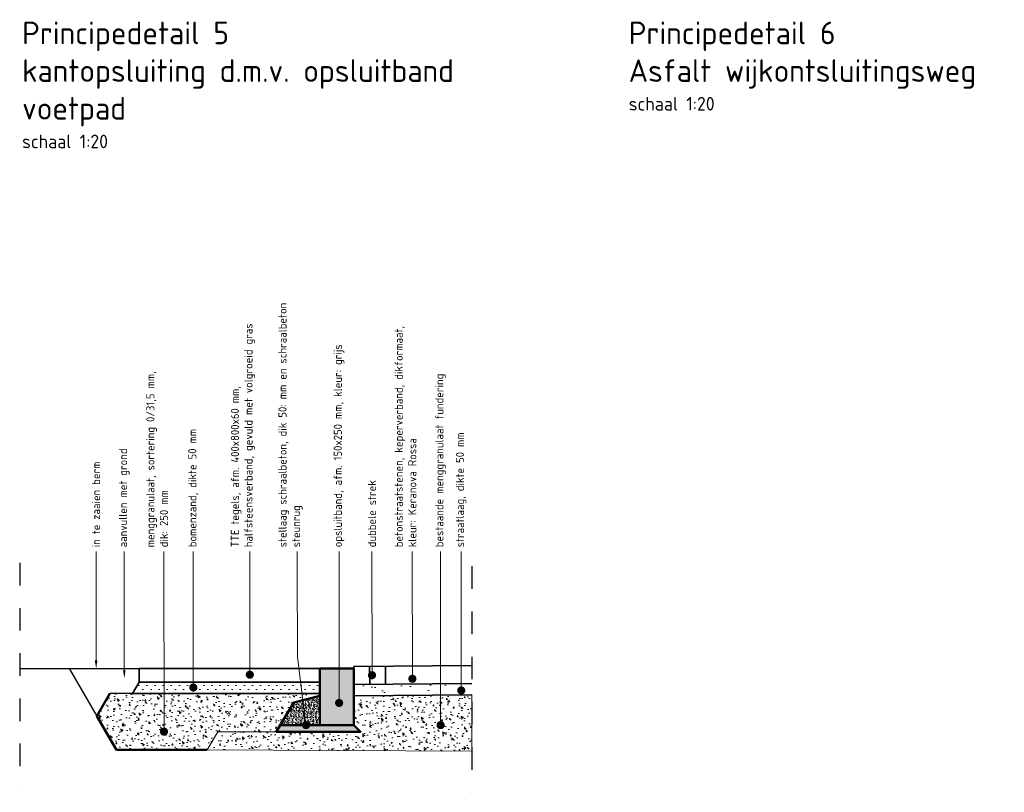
# Model space of a CAD drawing. Header units: metres. Extents: x 0 to 167615, y 0 to 462701.
# Tile 9 of 16: x 167563.27 to 167567.62, y 462694.52 to 462697.94. Entities that reach past the tile are written whole.
import ezdxf
from ezdxf import colors
from ezdxf.entities.mleader import LeaderData, LeaderLine
from ezdxf.math import Vec2, Vec3

# ---------------------------------------------------------------- set-up
doc = ezdxf.new("R2010")
doc.units = ezdxf.units.M
doc.header["$LTSCALE"] = 0.02
doc.linetypes.add('VH-OPSLUITBAND_150X250', pattern=[24, 16, -2, 4, -2])
doc.linetypes.add('XX-AFBREEK', pattern=[7, 4, -1, 1, -1])
for name, color, linetype, lineweight in [('B-WE-VH-VERHARDING_FUNDERING-AD', 252, 'Continuous', 18), ('B-WE-VH-VERHARDING_FUNDERING_GRANULAAT_MENG-G', 8, 'Continuous', 18), ('N-WE-GC-BETONVORM-AD-20', 254, 'Continuous', 18), ('N-WE-GW-GROND_ZAND_FUNDERINGSZAND-AD-20', 7, 'Continuous', 18), ('N-WE-GW-GROND_ZAND_FUNDERINGSZAND-G', 7, 'Continuous', 35), ('N-WE-GW-GROND_ZAND_FUNDERINGSZAND-GD', 7, 'Continuous', 50), ('N-WE-GW-MAAIVELD-GD', 90, 'GW-MAAIVELD', 25), ('N-WE-VH-KANTOPSLUITING_OPSLUITBAND_150X250-GD', 150, 'VH-OPSLUITBAND_150X250', 50), ('N-WE-VH-VERHARDING_BETON_SCHRAAL-AD', 254, 'Continuous', 18), ('N-WE-VH-VERHARDING_BETON_SCHRAAL-GD', 10, 'Continuous', 50), ('N-WE-VH-VERHARDING_BETONSTRAATSTEEN-G', 10, 'Continuous', 35), ('N-WE-VH-VERHARDING_FUNDERING-AD-20', 1, 'Continuous', 9), ('N-WE-VH-VERHARDING_FUNDERING_GRANULAAT_MENG-GD', 7, 'Continuous', 50), ('N-WE-VH-VERHARDING_GRASBETONSTEEN-G', 70, 'Continuous', 35), ('X-XX-AL-AANPIJLING-T18', 10, 'Continuous', 18), ('X-XX-AL-AFBREEKLIJN-GD', 8, 'XX-AFBREEK', 25), ('X-XX-AL-T50', 130, 'Continuous', 50)]:
    doc.layers.add(name, color=color, linetype=linetype, lineweight=lineweight)
doc.styles.add('NLCS-ISO-M20-T50', font='NLCS-ISO.ttf', dxfattribs={"height": 0.1})
doc.linetypes.add('GW-MAAIVELD', pattern='A,12,[40,NLCS.SHX,S=1,R=0,X=0,Y=-0.5],12', length=24)

# ---------------------------------------------------------------- blocks, each defined once
blk = doc.blocks.new('_Dot')
at = {"color": 0, "linetype": 'ByBlock', "lineweight": -2}
blk.add_line((-0.5, 0), (-1, 0), dxfattribs=at)
at = {"color": 0, "linetype": 'ByBlock', "const_width": 0.5}
blk.add_lwpolyline([(-0.25, 0, 1), (0.25, 0, 1)], format="xyb", close=True, dxfattribs=at)

msp = doc.modelspace()

# ---------------------------------------------------------------- hatches: boundary and pattern name
at = {"layer": 'B-WE-VH-VERHARDING_FUNDERING-AD'}
h = msp.add_hatch(dxfattribs=at)
h.set_pattern_fill('AR-CONC', color=256, scale=0.01, angle=48.8532)
h.set_pattern_definition([(98.853192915, (-14.15756, -0.229055), (0.0519204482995, 0.0498825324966), [0.0075, -0.0825]), (43.853192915, (-14.15756, -0.229055), (-0.06577173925, 0.039045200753), [0.006, -0.066]), (149.304637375, (-14.15323, -0.2249), (-0.013851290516, 0.088927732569), [0.0063740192, -0.0701142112]), (95.037392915, (-14.17262, -0.215895), (0.082687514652, 0.069475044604), [0.01125, -0.12375]), (145.488828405, (-14.16573, -0.21011), (-0.011853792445, 0.13447857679), [0.0095610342, -0.105171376]), (40.037356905, (-14.17262, -0.2159), (-0.011853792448, 0.13447857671), [0.009, -0.0990000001]), (69.853192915, (-14.162273, -0.211655), (0.069594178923, 0.0184567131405), [0.0075, -0.0825]), (14.853192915, (-14.16227, -0.211655), (-0.038595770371, 0.066036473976), [0.006, -0.066]), (120.304637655, (-14.156474, -0.21012), (0.030998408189, 0.084493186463), [0.006374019, -0.0701142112]), (86.353192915, (-14.157558, -0.229055), (-0.0242676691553, 0.0228197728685), [0, -0.0652, 0, -0.067, 0, -0.06625]), (56.353192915, (-14.157558, -0.229055), (-0.0123905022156, 0.0457617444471), [0, -0.0382, 0, -0.0637, 0, -0.02525]), (16.353192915, (-14.17223, -0.245847), (0.036823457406, 0.0387141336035), [0, -0.025, 0, -0.078, 0, -0.1035]), (6.353192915, (-14.17881, -0.253378), (0.0308349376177, 0.0505022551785), [0, -0.0325, 0, -0.0518, 0, -0.0735])])
h.paths.add_polyline_path([(167564.0971, 462694.7045), (167564.1437, 462694.7848), (167564.7756, 462694.7848), (167564.7459, 462694.8145), (167564.7459, 462694.9445), (167565.2679, 462694.9487), (167565.2675, 462694.6987)])
at = {"layer": 'N-WE-GC-BETONVORM-AD-20'}
h = msp.add_hatch(color=256, dxfattribs=at)
h.dxf.hatch_style = 1
h.paths.add_polyline_path([(167564.5959, 462694.8145), (167564.7459, 462694.8145), (167564.7459, 462695.0645), (167564.5959, 462695.0645)])
at = {"layer": 'N-WE-GW-GROND_ZAND_FUNDERINGSZAND-AD-20'}
h = msp.add_hatch(dxfattribs=at)
h.set_pattern_fill('AGW-GROND_ZAND_DRAINZAND', color=256, scale=0.02, pattern_type=2)
h.set_pattern_definition([(45, (-11.143248, 3.654655), (-0.0179605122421, 0.0179605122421), [0, -0.0254])])
h.paths.add_polyline_path([(167564.5959, 462694.9545), (167564.5959, 462695.0045), (167563.7959, 462695.0045), (167563.767, 462694.9545)])
h = msp.add_hatch(dxfattribs=at)
h.set_pattern_fill('AGW-GROND_ZAND_FUNDERINGSZAND', color=256, scale=0.05, angle=1.6065, pattern_type=2)
h.set_pattern_definition([(39.10652941, (13027.42052, -4519.81734), (-0.005849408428, 0.096215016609), [0, -0.076, 0, -0.085, 0, -0.08125]), (9.10652941, (13027.42052, -4519.81734), (0.084498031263, 0.143532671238), [0, -0.041, 0, -0.0685, 0, -0.02625]), (329.10652941, (13027.35904, -4519.819066), (0.155637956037, 0.004648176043), [0, -0.025, 0, -0.09, 0, -0.1175]), (319.10652941, (13027.35904, -4519.81907), (0.149016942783, 0.04808044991), [0, -0.0125, 0, -0.059, 0, -0.0675])])
h.paths.add_polyline_path([(167564.7458, 462694.9446), (167564.7454, 462694.9945), (167565.2674, 462694.9987), (167565.2674, 462694.9487)])
at = {"layer": 'N-WE-VH-VERHARDING_BETON_SCHRAAL-AD'}
h = msp.add_hatch(dxfattribs=at)
h.set_pattern_fill('ACO-BETON_LICHT-SO', color=256, scale=0.005, pattern_type=2)
h.set_pattern_definition([(50, (-8.452385, -3.760722), (0.0182184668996, -0.0015939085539), [0.001905, -0.020955]), (355, (-8.452385, -3.760722), (-0.0035242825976, 0.0191056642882), [0.001524, -0.016764]), (100.451, (-8.450867, -3.760855), (0.0146942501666, 0.017511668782), [0.001619, -0.017809]), (46.1842, (-8.452385, -3.755642), (0.0271079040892, -0.0042042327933), [0.0028575, -0.0314325]), (96.6356, (-8.450126, -3.755992), (0.0237404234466, 0.024742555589), [0.0024285, -0.0267135]), (351.184, (-8.452385, -3.755642), (0.0237404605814, 0.024742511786), [0.002286, -0.025146]), (21, (-8.449845, -3.756912), (0.01516148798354, -0.01022655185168), [0.001905, -0.020955]), (326, (-8.449845, -3.756912), (0.0061802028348, 0.0184187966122), [0.001524, -0.016764]), (71.4514, (-8.448582, -3.757764), (0.021341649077, 0.0081922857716), [0.001619, -0.017809]), (37.5, (-8.452385, -3.760722), (0.00030886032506, 0.008455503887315), [0, -0.0165608, 0, -0.017018, 0, -0.0168275]), (7.5, (-8.452385, -3.760722), (0.00668196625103, 0.01001805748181), [0, -0.0097028, 0, -0.0161798, 0, -0.0064135]), (327.5, (-8.458049, -3.760722), (0.01355905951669, -0.00057287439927), [0, -0.00635, 0, -0.019812, 0, -0.026289]), (317.5, (-8.460589, -3.760722), (0.0148129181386, 0.00254264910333), [0, -0.008255, 0, -0.0131572, 0, -0.018669])])
h.paths.add_polyline_path([(167564.5959, 462694.8145), (167564.5959, 462694.9445), (167564.4801, 462694.9148), (167564.4207, 462694.8145)])
at = {"layer": 'N-WE-VH-VERHARDING_FUNDERING-AD-20'}
h = msp.add_hatch(dxfattribs=at)
h.set_pattern_fill('AR-CONC', color=256, scale=0.01, angle=50)
h.set_pattern_definition([(100, (-8.15756, -0.229055), (0.0509116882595, 0.0509116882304), [0.0075, -0.0825]), (45, (-8.15756, -0.229055), (-0.066540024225, 0.037721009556), [0.006, -0.066]), (150.45144446, (-8.153315, -0.22481), (-0.015628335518, 0.088632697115), [0.0063740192, -0.0701142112]), (96.1842, (-8.17288, -0.2162), (0.081280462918, 0.071116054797), [0.01125, -0.12375]), (146.63563549, (-8.16611, -0.21027), (-0.014542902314, 0.134214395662), [0.0095610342, -0.105171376]), (41.18416399, (-8.17288, -0.2162), (-0.014542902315, 0.134214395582), [0.009, -0.0990000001]), (71, (-8.16262, -0.21175), (0.0692108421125, 0.019845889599), [0.0075, -0.0825]), (16, (-8.16262, -0.21175), (-0.039909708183, 0.065250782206), [0.006, -0.066]), (121.45144474, (-8.15685, -0.2101), (0.02930113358, 0.085096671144), [0.006374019, -0.0701142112]), (87.5, (-8.157558, -0.229055), (-0.0247195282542, 0.0223295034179), [0, -0.0652, 0, -0.067, 0, -0.06625]), (57.5, (-8.157558, -0.229055), (-0.0133039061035, 0.0455045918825), [0, -0.0382, 0, -0.0637, 0, -0.02525]), (17.5, (-8.171892, -0.246138), (0.0360412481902, 0.0394433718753), [0, -0.025, 0, -0.078, 0, -0.1035]), (7.5, (-8.17832, -0.2538), (0.029817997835, 0.051109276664), [0, -0.0325, 0, -0.0518, 0, -0.0735])])
h.paths.add_polyline_path([(167563.667, 462694.9545), (167564.5959, 462694.9545), (167564.5959, 462694.9445), (167564.4801, 462694.9148), (167564.4027, 462694.7848), (167564.1437, 462694.7848), (167564.0971, 462694.7045), (167563.6959, 462694.7045), (167563.609, 462694.8539)])
h = msp.add_hatch(dxfattribs=at)
h.set_pattern_fill('AVH-FUNDERING_ZAND', color=256, scale=0.003, pattern_type=2)
h.set_pattern_definition([(37.5, (-5.266157, -3.815178), (-0.00018898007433, 0.00578047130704), [0, -0.00456, 0, -0.0051, 0, -0.004875]), (7.5, (-5.266157, -3.815178), (0.0053093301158, 0.00846643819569), [0, -0.00246, 0, -0.00411, 0, -0.001575]), (327.5, (-5.269847, -3.815178), (0.009342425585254, 1.697716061e-05), [0, -0.0015, 0, -0.0054, 0, -0.00705]), (317.5, (-5.269847, -3.815178), (0.00901837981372, 0.0026330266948), [0, -0.00075, 0, -0.00354, 0, -0.00405])])
h.paths.add_polyline_path([(167564.7756, 462694.7848), (167564.7459, 462694.8145), (167564.4204, 462694.8145), (167564.4027, 462694.7848)])

# ---------------------------------------------------------------- linework, layer by layer
msp.add_line((167563.4865, 462695.0645), (167563.609, 462694.8539))
at = {"flags": 128}
msp.add_lwpolyline([(167563.767, 462694.9545), (167563.667, 462694.9545), (167563.609, 462694.8539)], dxfattribs=at)
at = {"layer": 'B-WE-VH-VERHARDING_FUNDERING-AD', "ltscale": 0.5, "flags": 128}
msp.add_lwpolyline([(167564.0959, 462694.7045), (167565.2699, 462694.6987)], dxfattribs=at)
at = {"layer": 'B-WE-VH-VERHARDING_FUNDERING_GRANULAAT_MENG-G', "flags": 128}
msp.add_lwpolyline([(167564.0971, 462694.7045), (167564.1437, 462694.7848), (167564.1437, 462694.7848), (167564.7756, 462694.7848), (167564.7459, 462694.8145), (167564.7459, 462694.9445), (167565.2679, 462694.9487), (167565.2675, 462694.6987)], close=True, dxfattribs=at)
at = {"layer": 'N-WE-GW-GROND_ZAND_FUNDERINGSZAND-G', "flags": 128}
for points in [[(167564.5959, 462694.9545), (167563.767, 462694.9545), (167563.7959, 462695.0045)], [(167564.7469, 462694.9445), (167565.2679, 462694.9487)]]:
    msp.add_lwpolyline(points, dxfattribs=at)
at = {"layer": 'N-WE-GW-GROND_ZAND_FUNDERINGSZAND-GD'}
msp.add_lwpolyline([(167564.5959, 462694.8145), (167564.5959, 462694.9445), (167564.4801, 462694.9148), (167564.4204, 462694.8145)], close=True, dxfattribs=at)
at = {"layer": 'N-WE-GW-MAAIVELD-GD', "flags": 128}
msp.add_lwpolyline([(167563.2675, 462695.0645), (167563.7959, 462695.0645)], dxfattribs=at)
at = {"layer": 'N-WE-VH-KANTOPSLUITING_OPSLUITBAND_150X250-GD', "linetype": 'Continuous', "flags": 128}
msp.add_lwpolyline([(167564.5959, 462694.8145), (167564.7459, 462694.8145), (167564.7459, 462695.0645), (167564.5959, 462695.0645)], close=True, dxfattribs=at)
at = {"layer": 'N-WE-VH-VERHARDING_BETON_SCHRAAL-GD', "flags": 128}
msp.add_lwpolyline([(167564.7459, 462694.8145), (167564.4204, 462694.8145), (167564.4027, 462694.7848), (167564.7756, 462694.7848)], close=True, dxfattribs=at)
at = {"layer": 'N-WE-VH-VERHARDING_BETONSTRAATSTEEN-G', "flags": 128}
for points in [[(167564.7458, 462695.0645), (167564.7457, 462695.0745)], [(167564.7458, 462695.0745), (167564.7458, 462695.0745), (167565.2675, 462695.0787)], [(167564.8158, 462695.0751), (167564.8158, 462695.0751), (167564.8165, 462694.9951)], [(167564.8858, 462695.0756), (167564.8865, 462694.9956)], [(167564.7465, 462694.9945), (167565.2675, 462694.9987)]]:
    msp.add_lwpolyline(points, dxfattribs=at)
at = {"layer": 'N-WE-VH-VERHARDING_FUNDERING_GRANULAAT_MENG-GD', "flags": 128}
msp.add_lwpolyline([(167563.667, 462694.9545), (167563.609, 462694.8539), (167563.6959, 462694.7045), (167564.0959, 462694.7045)], dxfattribs=at)
at = {"layer": 'N-WE-VH-VERHARDING_GRASBETONSTEEN-G', "flags": 128}
for points in [[(167564.5959, 462695.0645), (167563.7959, 462695.0645)], [(167563.7959, 462695.0045), (167563.7959, 462695.0645)], [(167564.5959, 462695.0045), (167563.7959, 462695.0045)]]:
    msp.add_lwpolyline(points, dxfattribs=at)
at = {"layer": 'X-XX-AL-AFBREEKLIJN-GD'}
for p, q in [((167563.2675, 462695.5324), (167563.2675, 462694.5324)), ((167565.2675, 462695.5171), (167565.2675, 462694.5171))]:
    msp.add_line(p, q, dxfattribs=at)

# ---------------------------------------------------------------- texts
at = {"layer": 'X-XX-AL-T50', "ltscale": 0.5, "char_height": 0.1, "attachment_point": 1, "style": 'NLCS-ISO-M20-T50'}
for s, insert, width in [('{\\C4;Principedetail 5\\Pkantopsluiting d.m.v. opsluitband voetpad\\P\\H0.6x;\\C3;schaal 1:20}', (167563.2781, 462697.927), 2.268077), ('{\\C4;Principedetail 6\\PAsfalt wijkontsluitingsweg\\P\\H0.6x;\\C3;schaal 1:20}', (167565.9619, 462697.927), 3.073679)]:
    msp.add_mtext(s, dxfattribs=dict(at, insert=insert, width=width))

# ---------------------------------------------------------------- leaders
at = {"layer": 'X-XX-AL-AANPIJLING-T18'}
ml = msp.add_multileader_mtext('Standard', dxfattribs=at)
ml.set_content('{\\C2;stellaag schraalbeton, dik 50: mm en schraalbeton steunrug}', color=256, style='NLCS-ISO-M20-T50')
ml.set_leader_properties(color=256, linetype='ByLayer', lineweight=-1)
ml.set_arrow_properties(name='DOT')
ml.build(insert=Vec2(0, 0))
ml.multileader.update_dxf_attribs({"text_left_attachment_type": 3, "text_right_attachment_type": 5, "dogleg_length": 0.036, "arrow_head_size": 0.036})
ctx = ml.context
ctx.base_point, ctx.char_height, ctx.arrow_head_size, ctx.landing_gap_size, ctx.plane_origin, ctx.plane_x_axis, ctx.plane_y_axis = Vec3(167564.4956, 462695.5833), 0.036, 0.036, 0.018, Vec3(167564.4956, 462694.9898), Vec3(0, 1), Vec3(-1, 0)
ctx.left_attachment, ctx.right_attachment = 3, 5
notes = []
notes.append((ctx, [(0, (1, 1, 0), (167564.4956, 462695.5087), (0, 1), 0.0746, [(0, [(167564.5342, 462694.8145), (167564.496, 462695.1161)], 0, [])])]))
ctx.mtext.insert, ctx.mtext.text_direction, ctx.mtext.rotation, ctx.mtext.width, ctx.mtext.flow_direction = Vec3(167564.4122, 462695.6013), Vec3(0, 1), 1.570796, 1.197054, 5
ml = msp.add_multileader_mtext('Standard', dxfattribs=at)
ml.set_content('{\\C2;in te zaaien berm}', color=256, style='NLCS-ISO-M20-T50')
ml.set_leader_properties(color=256, linetype='ByLayer', lineweight=-1)
ml.build(insert=Vec2(0, 0))
ml.multileader.update_dxf_attribs({"text_left_attachment_type": 3, "text_right_attachment_type": 5, "dogleg_length": 0.036, "arrow_head_size": 0.036})
ctx = ml.context
ctx.base_point, ctx.char_height, ctx.arrow_head_size, ctx.landing_gap_size, ctx.plane_origin, ctx.plane_x_axis, ctx.plane_y_axis = Vec3(167563.6055, 462695.5833), 0.036, 0.036, 0.018, Vec3(167563.6055, 462695.0284), Vec3(0, 1), Vec3(-1, 0)
ctx.left_attachment, ctx.right_attachment = 3, 5
notes.append((ctx, [(0, (1, 1, 0), (167563.6055, 462695.5473), (0, 1), 0.036, [(0, [(167563.6058, 462695.0645)], 0, [])])]))
ctx.mtext.insert, ctx.mtext.text_direction, ctx.mtext.rotation, ctx.mtext.width, ctx.mtext.flow_direction = Vec3(167563.5875, 462695.6013), Vec3(0, 1), 1.570796, 1.058617, 5
ml = msp.add_multileader_mtext('Standard', dxfattribs=at)
ml.set_content('{\\C2;aanvullen met grond}', color=256, style='NLCS-ISO-M20-T50')
ml.set_leader_properties(color=256, linetype='ByLayer', lineweight=-1)
ml.build(insert=Vec2(0, 0))
ml.multileader.update_dxf_attribs({"text_left_attachment_type": 3, "text_right_attachment_type": 5, "dogleg_length": 0.036, "arrow_head_size": 0.036})
ctx = ml.context
ctx.base_point, ctx.char_height, ctx.arrow_head_size, ctx.landing_gap_size, ctx.plane_origin, ctx.plane_x_axis, ctx.plane_y_axis = Vec3(167563.7301, 462695.5833), 0.036, 0.036, 0.018, Vec3(167563.7301, 462695.0284), Vec3(0, 1), Vec3(-1, 0)
ctx.left_attachment, ctx.right_attachment = 3, 5
notes.append((ctx, [(0, (1, 1, 0), (167563.7301, 462695.5473), (0, 1), 0.036, [(0, [(167563.7304, 462695.0214)], 0, [])])]))
ctx.mtext.insert, ctx.mtext.text_direction, ctx.mtext.rotation, ctx.mtext.width, ctx.mtext.flow_direction = Vec3(167563.7067, 462695.6013), Vec3(0, 1), 1.570796, 1.058617, 5
ml = msp.add_multileader_mtext('Standard', dxfattribs=at)
ml.set_content('{\\C2;menggranulaat, sortering 0/31,5 mm, \\Pdik: 250 mm}', color=256, style='NLCS-ISO-M20-T50')
ml.set_leader_properties(color=256, linetype='ByLayer', lineweight=-1)
ml.set_arrow_properties(name='DOT')
ml.build(insert=Vec2(0, 0))
ml.multileader.update_dxf_attribs({"text_left_attachment_type": 3, "text_right_attachment_type": 5, "dogleg_length": 0.036, "arrow_head_size": 0.036})
ctx = ml.context
ctx.base_point, ctx.char_height, ctx.arrow_head_size, ctx.landing_gap_size, ctx.plane_origin, ctx.plane_x_axis, ctx.plane_y_axis = Vec3(167563.9057, 462695.5833), 0.036, 0.036, 0.018, Vec3(167563.9057, 462695.0284), Vec3(0, 1), Vec3(-1, 0)
ctx.left_attachment, ctx.right_attachment = 3, 5
notes.append((ctx, [(0, (1, 1, 0), (167563.9057, 462695.5473), (0, 1), 0.036, [(0, [(167563.9061, 462694.7853)], 0, [])])]))
ctx.mtext.insert, ctx.mtext.text_direction, ctx.mtext.rotation, ctx.mtext.width, ctx.mtext.flow_direction = Vec3(167563.8276, 462695.6013), Vec3(0, 1), 1.570796, 1.058617, 5
ml = msp.add_multileader_mtext('Standard', dxfattribs=at)
ml.set_content('{\\C2;bomenzand, dikte 50 mm}', color=256, style='NLCS-ISO-M20-T50')
ml.set_leader_properties(color=256, linetype='ByLayer', lineweight=-1)
ml.set_arrow_properties(name='DOT')
ml.build(insert=Vec2(0, 0))
ml.multileader.update_dxf_attribs({"text_left_attachment_type": 3, "text_right_attachment_type": 5, "dogleg_length": 0.036, "arrow_head_size": 0.036})
ctx = ml.context
ctx.base_point, ctx.char_height, ctx.arrow_head_size, ctx.landing_gap_size, ctx.plane_origin, ctx.plane_x_axis, ctx.plane_y_axis = Vec3(167564.0352, 462695.5833), 0.036, 0.036, 0.018, Vec3(167564.0352, 462695.0284), Vec3(0, 1), Vec3(-1, 0)
ctx.left_attachment, ctx.right_attachment = 3, 5
notes.append((ctx, [(0, (1, 1, 0), (167564.0352, 462695.5473), (0, 1), 0.036, [(0, [(167564.0357, 462694.9809)], 0, [])])]))
ctx.mtext.insert, ctx.mtext.text_direction, ctx.mtext.rotation, ctx.mtext.width, ctx.mtext.flow_direction = Vec3(167564.0136, 462695.6013), Vec3(0, 1), 1.570796, 1.058617, 5
ml = msp.add_multileader_mtext('Standard', dxfattribs=at)
ml.set_content('{\\C2;TTE tegels, afm. 400x800x60 mm, halfsteensverband, gevuld met volgroeid gras}', color=256, style='NLCS-ISO-M20-T50')
ml.set_leader_properties(color=256, linetype='ByLayer', lineweight=-1)
ml.set_arrow_properties(name='DOT')
ml.build(insert=Vec2(0, 0))
ml.multileader.update_dxf_attribs({"text_left_attachment_type": 3, "text_right_attachment_type": 5, "dogleg_length": 0.036, "arrow_head_size": 0.036})
ctx = ml.context
ctx.base_point, ctx.char_height, ctx.arrow_head_size, ctx.landing_gap_size, ctx.plane_origin, ctx.plane_x_axis, ctx.plane_y_axis = Vec3(167564.2851, 462695.5833), 0.036, 0.036, 0.018, Vec3(167564.2851, 462695.0284), Vec3(0, 1), Vec3(-1, 0)
ctx.left_attachment, ctx.right_attachment = 3, 5
notes.append((ctx, [(0, (1, 1, 0), (167564.2851, 462695.5473), (0, 1), 0.036, [(0, [(167564.2856, 462695.0375)], 0, [])])]))
ctx.mtext.insert, ctx.mtext.text_direction, ctx.mtext.rotation, ctx.mtext.width, ctx.mtext.flow_direction = Vec3(167564.2017, 462695.6013), Vec3(0, 1), 1.570796, 1.058617, 5
ml = msp.add_multileader_mtext('Standard', dxfattribs=at)
ml.set_content('{\\C2;opsluitband, afm. 150x250 mm, kleur: grijs}', color=256, style='NLCS-ISO-M20-T50')
ml.set_leader_properties(color=256, linetype='ByLayer', lineweight=-1)
ml.set_arrow_properties(name='DOT')
ml.build(insert=Vec2(0, 0))
ml.multileader.update_dxf_attribs({"text_left_attachment_type": 3, "text_right_attachment_type": 5, "dogleg_length": 0.036, "arrow_head_size": 0.036})
ctx = ml.context
ctx.base_point, ctx.char_height, ctx.arrow_head_size, ctx.landing_gap_size, ctx.plane_origin, ctx.plane_x_axis, ctx.plane_y_axis = Vec3(167564.6803, 462695.5833), 0.036, 0.036, 0.018, Vec3(167564.6803, 462695.0284), Vec3(0, 1), Vec3(-1, 0)
ctx.left_attachment, ctx.right_attachment = 3, 5
notes.append((ctx, [(0, (1, 1, 0), (167564.6803, 462695.5473), (0, 1), 0.036, [(0, [(167564.6807, 462694.9125)], 0, [])])]))
ctx.mtext.insert, ctx.mtext.text_direction, ctx.mtext.rotation, ctx.mtext.width, ctx.mtext.flow_direction = Vec3(167564.6569, 462695.6013), Vec3(0, 1), 1.570796, 1.058617, 5
ml = msp.add_multileader_mtext('Standard', dxfattribs=at)
ml.set_content('{\\C2;dubbele strek}', color=256, style='NLCS-ISO-M20-T50')
ml.set_leader_properties(color=256, linetype='ByLayer', lineweight=-1)
ml.set_arrow_properties(name='DOT')
ml.build(insert=Vec2(0, 0))
ml.multileader.update_dxf_attribs({"text_left_attachment_type": 3, "text_right_attachment_type": 5, "dogleg_length": 0.036, "arrow_head_size": 0.036})
ctx = ml.context
ctx.base_point, ctx.char_height, ctx.arrow_head_size, ctx.landing_gap_size, ctx.plane_origin, ctx.plane_x_axis, ctx.plane_y_axis = Vec3(167564.8257, 462695.5833), 0.036, 0.036, 0.018, Vec3(167564.8257, 462695.0284), Vec3(0, 1), Vec3(-1, 0)
ctx.left_attachment, ctx.right_attachment = 3, 5
notes.append((ctx, [(0, (1, 1, 0), (167564.8257, 462695.5473), (0, 1), 0.036, [(0, [(167564.8262, 462695.0352)], 0, [])])]))
ctx.mtext.insert, ctx.mtext.text_direction, ctx.mtext.rotation, ctx.mtext.width, ctx.mtext.flow_direction = Vec3(167564.8077, 462695.6013), Vec3(0, 1), 1.570796, 1.058617, 5
ml = msp.add_multileader_mtext('Standard', dxfattribs=at)
ml.set_content('{\\C2;betonstraatstenen, keperverband, dikformaat, kleur: Keranova Rossa}', color=256, style='NLCS-ISO-M20-T50')
ml.set_leader_properties(color=256, linetype='ByLayer', lineweight=-1)
ml.set_arrow_properties(name='DOT')
ml.build(insert=Vec2(0, 0))
ml.multileader.update_dxf_attribs({"text_left_attachment_type": 3, "text_right_attachment_type": 5, "dogleg_length": 0.036, "arrow_head_size": 0.036})
ctx = ml.context
ctx.base_point, ctx.char_height, ctx.arrow_head_size, ctx.landing_gap_size, ctx.plane_origin, ctx.plane_x_axis, ctx.plane_y_axis = Vec3(167565.0043, 462695.5833), 0.036, 0.036, 0.018, Vec3(167565.0043, 462695.0284), Vec3(0, 1), Vec3(-1, 0)
ctx.left_attachment, ctx.right_attachment = 3, 5
notes.append((ctx, [(0, (1, 1, 0), (167565.0043, 462695.5473), (0, 1), 0.036, [(0, [(167565.0048, 462695.0195)], 0, [])])]))
ctx.mtext.insert, ctx.mtext.text_direction, ctx.mtext.rotation, ctx.mtext.width, ctx.mtext.flow_direction = Vec3(167564.9263, 462695.6013), Vec3(0, 1), 1.570796, 1.058617, 5
ml = msp.add_multileader_mtext('Standard', dxfattribs=at)
ml.set_content('{\\C2;bestaande menggranulaat fundering}', color=256, style='NLCS-ISO-M20-T50')
ml.set_leader_properties(color=256, linetype='ByLayer', lineweight=-1)
ml.set_arrow_properties(name='DOT')
ml.build(insert=Vec2(0, 0))
ml.multileader.update_dxf_attribs({"text_left_attachment_type": 3, "text_right_attachment_type": 5, "dogleg_length": 0.036, "arrow_head_size": 0.036})
ctx = ml.context
ctx.base_point, ctx.char_height, ctx.arrow_head_size, ctx.landing_gap_size, ctx.plane_origin, ctx.plane_x_axis, ctx.plane_y_axis = Vec3(167565.1292, 462695.5833), 0.036, 0.036, 0.018, Vec3(167565.1292, 462695.0284), Vec3(0, 1), Vec3(-1, 0)
ctx.left_attachment, ctx.right_attachment = 3, 5
notes.append((ctx, [(0, (1, 1, 0), (167565.1292, 462695.5473), (0, 1), 0.036, [(0, [(167565.1297, 462694.8145)], 0, [])])]))
ctx.mtext.insert, ctx.mtext.text_direction, ctx.mtext.rotation, ctx.mtext.width, ctx.mtext.flow_direction = Vec3(167565.1058, 462695.6013), Vec3(0, 1), 1.570796, 1.058617, 5
ml = msp.add_multileader_mtext('Standard', dxfattribs=at)
ml.set_content('{\\C2;straatlaag, dikte 50 mm}', color=256, style='NLCS-ISO-M20-T50')
ml.set_leader_properties(color=256, linetype='ByLayer', lineweight=-1)
ml.set_arrow_properties(name='DOT')
ml.build(insert=Vec2(0, 0))
ml.multileader.update_dxf_attribs({"text_left_attachment_type": 3, "text_right_attachment_type": 5, "dogleg_length": 0.036, "arrow_head_size": 0.036})
ctx = ml.context
ctx.base_point, ctx.char_height, ctx.arrow_head_size, ctx.landing_gap_size, ctx.plane_origin, ctx.plane_x_axis, ctx.plane_y_axis = Vec3(167565.2207, 462695.5833), 0.036, 0.036, 0.018, Vec3(167565.2207, 462695.0284), Vec3(0, 1), Vec3(-1, 0)
ctx.left_attachment, ctx.right_attachment = 3, 5
notes.append((ctx, [(0, (1, 1, 0), (167565.2207, 462695.5473), (0, 1), 0.036, [(0, [(167565.2211, 462694.9677)], 0, [])])]))
ctx.mtext.insert, ctx.mtext.text_direction, ctx.mtext.rotation, ctx.mtext.width, ctx.mtext.flow_direction = Vec3(167565.1973, 462695.6013), Vec3(0, 1), 1.570796, 1.058617, 5
for ctx, leaders in notes:
    for number, flags, end, landing, length, lines in leaders:
        leader = LeaderData()
        leader.index, (leader.has_last_leader_line, leader.has_dogleg_vector, leader.attachment_direction) = number, flags
        leader.last_leader_point, leader.dogleg_vector, leader.dogleg_length = Vec3(end), Vec3(landing), length
        for number, points, colour, breaks in lines:
            line = LeaderLine()
            line.index, line.vertices, line.color, line.breaks = number, Vec3.list(points), colors.encode_raw_color(colour), breaks
            leader.lines.append(line)
        ctx.leaders.append(leader)

doc.saveas('drawing.dxf')
